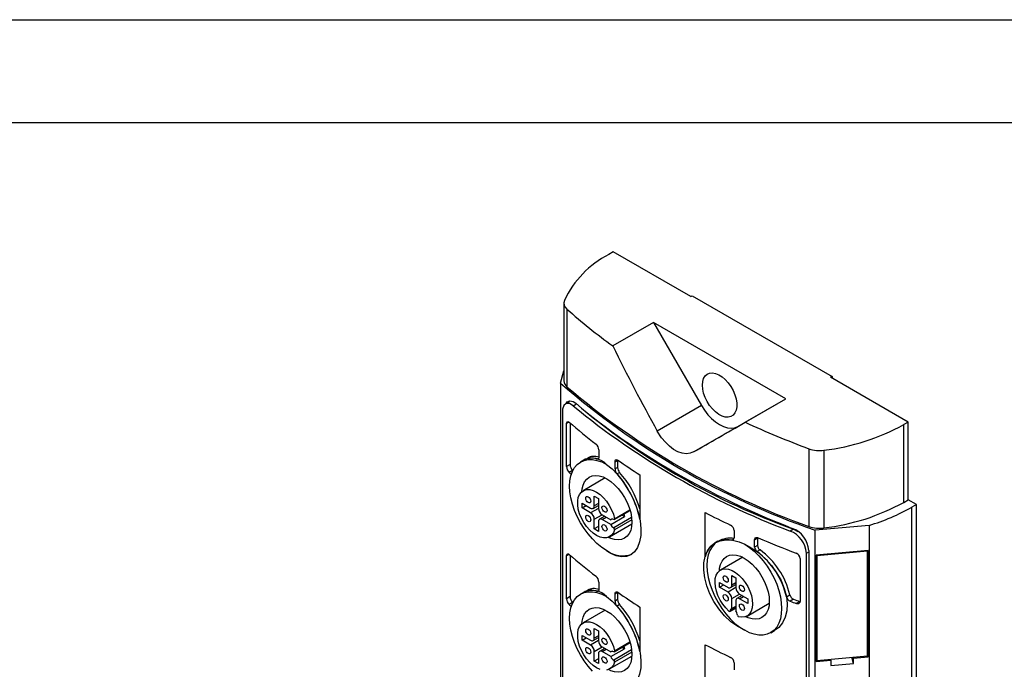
# Model space of a CAD drawing. Header units: millimetres. Extents: x 0 to 699, y 0 to 540.
# Tile 7 of 8: x 394 to 546, y 439 to 540. Entities that reach past the tile are written whole.
import ezdxf

# ---------------------------------------------------------------- set-up
doc = ezdxf.new("R2010")
doc.units = ezdxf.units.MM
doc.header["$LTSCALE"] = 2.5
doc.layers.add('TEXT', color=140, linetype='Continuous', lineweight=25)

msp = doc.modelspace()

# ---------------------------------------------------------------- linework, layer by layer
at = {"color": 7, "linetype": 'Continuous'}
msp.add_line((0.006, 539.757), (698.506, 539.757), dxfattribs=at)
for p, q in [((486.122, 503.926), (485.415, 503.518)), ((498.108, 497.007), (486.122, 503.926)), ((498.108, 497.007), (498.32, 497.129)), ((498.32, 497.129), (519.887, 484.679)), ((478.486, 496.015), (478.486, 484.012)), ((478.967, 495.074), (478.967, 483.071)), ((492.32, 493), (486.047, 489.379)), ((512.734, 481.215), (492.32, 493)), ((492.32, 493), (499.729, 480.18)), ((477.985, 483.636), (478.486, 485.515)), ((477.985, 483.636), (477.985, 394.552)), ((519.887, 484.679), (519.674, 484.557)), ((531.66, 477.637), (519.674, 484.557)), ((519.887, 484.679), (519.887, 484.434)), ((479.298, 480.766), (478.741, 480.444)), ((479.007, 480.621), (479.007, 480.598)), ((479.934, 480.129), (480.437, 480.419)), ((505.325, 476.949), (512.734, 481.215)), ((506.461, 477.594), (512.734, 481.215)), ((478.259, 479.162), (478.259, 397.867)), ((499.729, 480.18), (492.914, 476.246)), ((479.278, 477.602), (478.902, 477.385)), ((478.902, 470.771), (478.902, 477.385)), ((479.453, 477.478), (479.453, 471.089)), ((531.66, 477.637), (530.953, 477.229)), ((531.66, 465.634), (531.66, 477.637)), ((498.51, 473.015), (505.325, 476.949)), ((530.953, 465.226), (530.953, 477.229)), ((483.891, 473.326), (483.891, 472.214)), ((516.326, 473.507), (516.326, 461.504)), ((518.64, 473.275), (518.64, 461.272)), ((481.63, 471.796), (481.058, 471.466)), ((483.594, 471.896), (483.868, 472.054)), ((486.382, 471.498), (486.786, 471.731)), ((486.382, 470.387), (486.382, 471.498)), ((486.786, 471.731), (486.786, 470.62)), ((479.453, 471.089), (478.902, 470.771)), ((479.836, 470.168), (479.296, 469.856)), ((486.786, 470.62), (486.382, 470.387)), ((487.091, 469.855), (486.692, 469.624)), ((484.884, 468.999), (481.456, 467.02)), ((484.756, 469.061), (484.745, 468.918)), ((490.208, 469.48), (490.208, 462.642)), ((483.188, 466.184), (483.824, 465.816)), ((483.188, 464.673), (483.188, 466.184)), ((483.824, 465.816), (483.824, 464.306)), ((530.953, 465.226), (531.66, 465.634)), ((532.933, 464.9), (531.66, 465.634)), ((481.314, 465.102), (482.622, 464.346)), ((481.314, 464.367), (481.314, 465.102)), ((481.314, 464.367), (481.95, 464.734)), ((482.622, 463.612), (481.314, 464.367)), ((483.824, 464.306), (482.622, 463.612)), ((483.022, 464.307), (483.824, 464.77)), ((483.824, 465.041), (483.188, 464.673)), ((486.272, 462.573), (488.718, 463.985)), ((486.308, 462.709), (488.69, 464.084)), ((500.28, 456.828), (500.28, 463.665)), ((532.933, 464.9), (532.226, 464.491)), ((532.226, 375.407), (532.226, 464.491)), ((532.933, 375.815), (532.933, 464.9)), ((483.188, 462.632), (484.39, 463.326)), ((483.188, 461.121), (483.188, 462.632)), ((483.824, 462.264), (483.824, 460.754)), ((484.792, 463.094), (483.99, 462.631)), ((484.39, 463.326), (485.725, 462.555)), ((484.39, 462.591), (485.026, 462.958)), ((485.725, 461.82), (484.39, 462.591)), ((485.725, 461.82), (487.847, 463.045)), ((485.875, 462.641), (485.725, 462.555)), ((488.948, 462.875), (486.176, 461.275)), ((488.98, 462.535), (486.308, 460.993)), ((487.468, 463.263), (487.847, 463.045)), ((483.824, 461.489), (483.188, 461.121)), ((483.824, 460.754), (483.188, 461.121)), ((485.556, 459.918), (488.984, 461.897)), ((488.845, 461.817), (488.974, 461.755)), ((504.767, 460.885), (504.767, 459.773)), ((513.946, 461.098), (513.423, 460.796)), ((513.946, 461.098), (514.616, 460.738)), ((525.608, 461.675), (517.306, 460.937)), ((517.306, 371.852), (517.306, 460.937)), ((525.608, 461.675), (525.608, 372.59)), ((502.247, 459.218), (501.868, 458.999)), ((504.388, 459.408), (504.738, 459.61)), ((507.932, 459.447), (508.372, 459.701)), ((507.932, 458.335), (507.932, 459.447)), ((508.384, 459.808), (508.372, 459.701)), ((508.372, 459.701), (508.372, 458.589)), ((508.372, 458.589), (507.932, 458.335)), ((508.768, 457.876), (508.323, 457.619)), ((515.948, 457.404), (516.31, 457.613)), ((516.31, 457.793), (516.31, 457.613)), ((516.31, 457.613), (516.31, 376.261)), ((525.46, 457.783), (517.455, 457.071)), ((525.361, 457.692), (517.553, 456.998)), ((525.34, 457.772), (525.361, 457.692)), ((525.361, 441.525), (525.361, 457.692)), ((525.46, 441.37), (525.46, 457.783)), ((479.278, 457.189), (478.902, 456.972)), ((478.902, 450.358), (478.902, 456.972)), ((479.453, 457.065), (479.453, 450.676)), ((506.098, 456.753), (502.669, 454.773)), ((505.969, 456.815), (505.959, 456.672)), ((514.964, 456.567), (514.964, 449.953)), ((515.948, 376.052), (515.948, 457.404)), ((517.455, 457.071), (517.455, 440.659)), ((517.553, 456.998), (517.532, 457.078)), ((517.553, 456.998), (517.553, 440.831)), ((504.401, 453.938), (505.037, 453.57)), ((504.401, 452.427), (504.401, 453.938)), ((505.037, 453.57), (505.037, 452.06)), ((483.594, 451.482), (483.868, 451.64)), ((483.891, 452.912), (483.891, 451.8)), ((502.527, 452.856), (503.835, 452.1)), ((502.527, 452.121), (502.527, 452.856)), ((502.527, 452.121), (503.164, 452.488)), ((503.835, 451.365), (502.527, 452.121)), ((505.037, 452.059), (503.835, 451.365)), ((504.235, 452.061), (505.037, 452.524)), ((505.037, 452.794), (504.401, 452.427)), ((479.453, 450.676), (478.902, 450.358)), ((481.63, 451.383), (481.058, 451.052)), ((486.382, 451.085), (486.786, 451.318)), ((486.382, 449.973), (486.382, 451.085)), ((486.786, 450.206), (486.382, 449.973)), ((486.786, 451.318), (486.786, 450.206)), ((504.401, 450.386), (505.603, 451.08)), ((504.401, 448.844), (504.401, 450.386)), ((505.037, 450.018), (505.037, 448.476)), ((506.005, 450.848), (505.203, 450.385)), ((505.603, 451.08), (506.911, 450.325)), ((505.603, 450.345), (506.24, 450.712)), ((506.911, 449.59), (505.603, 450.345)), ((506.911, 450.325), (506.911, 449.59)), ((512.859, 450.662), (513.372, 450.958)), ((513.959, 450.274), (513.436, 449.972)), ((479.836, 449.754), (479.296, 449.442)), ((484.884, 448.585), (481.456, 446.606)), ((484.756, 448.647), (484.745, 448.505)), ((487.091, 449.441), (486.692, 449.21)), ((490.208, 449.066), (490.208, 442.228)), ((504.112, 448.379), (505.037, 448.913)), ((505.037, 448.976), (504.154, 448.466)), ((504.401, 448.844), (505.037, 449.211)), ((505.037, 448.723), (504.918, 448.844)), ((506.769, 447.672), (510.197, 449.651)), ((510.058, 449.571), (510.187, 449.509)), ((514.909, 449.921), (514.369, 449.609)), ((483.188, 445.77), (483.824, 445.403)), ((483.188, 444.26), (483.188, 445.77)), ((510.42, 445.103), (510.992, 445.434)), ((481.314, 444.688), (482.622, 443.933)), ((481.314, 443.953), (481.314, 444.688)), ((481.314, 443.953), (481.95, 444.321)), ((482.622, 443.198), (481.314, 443.953)), ((483.022, 443.893), (483.824, 444.356)), ((483.824, 444.627), (483.188, 444.26)), ((483.824, 445.403), (483.824, 443.892)), ((483.824, 443.892), (482.622, 443.198)), ((483.188, 442.218), (484.39, 442.912)), ((484.792, 442.68), (483.99, 442.217)), ((484.39, 442.912), (485.725, 442.141)), ((484.39, 442.178), (485.026, 442.545)), ((485.725, 441.407), (487.847, 442.631)), ((488.948, 442.461), (486.176, 440.861)), ((486.272, 442.159), (488.718, 443.572)), ((486.308, 442.296), (488.69, 443.67)), ((487.468, 442.85), (487.847, 442.631)), ((500.28, 436.414), (500.28, 443.252)), ((483.188, 440.708), (483.188, 442.218)), ((483.824, 441.075), (483.188, 440.708)), ((483.824, 441.851), (483.824, 440.34)), ((485.725, 441.407), (484.39, 442.178)), ((485.556, 439.504), (488.984, 441.484)), ((485.875, 442.228), (485.725, 442.141)), ((488.98, 442.122), (486.308, 440.579)), ((488.845, 441.403), (488.974, 441.341)), ((517.553, 440.831), (517.455, 441.201)), ((517.455, 440.659), (519.728, 440.861)), ((517.553, 440.831), (525.361, 441.525)), ((519.728, 440.861), (519.685, 441.02)), ((519.728, 440.861), (519.728, 440.044)), ((523.187, 440.352), (522.932, 441.309)), ((523.144, 441.328), (523.187, 441.168)), ((523.187, 441.168), (525.46, 441.37)), ((523.187, 440.352), (523.187, 441.168)), ((525.361, 441.741), (525.46, 441.37)), ((483.824, 440.34), (483.188, 440.708)), ((504.767, 440.472), (504.767, 439.36)), ((519.728, 440.044), (523.187, 440.352))]:
    msp.add_line(p, q)
at = {"flags": 128}
for points in [[(499.875, 483.331), (499.923, 483.883), (500.065, 484.359), (500.296, 484.744), (500.608, 485.021), (500.989, 485.182), (501.426, 485.222), (501.902, 485.137), (502.401, 484.932), (502.904, 484.613), (503.394, 484.193), (503.853, 483.687), (504.264, 483.112), (504.611, 482.49), (504.884, 481.843), (505.071, 481.194), (505.167, 480.568), (505.167, 479.985), (505.071, 479.469), (504.884, 479.037), (504.611, 478.704), (504.264, 478.484), (503.853, 478.383), (503.394, 478.406), (502.904, 478.552), (502.401, 478.815), (501.902, 479.185), (501.426, 479.651), (500.989, 480.194), (500.608, 480.795), (500.296, 481.433), (500.065, 482.083), (499.923, 482.724), (499.875, 483.331)], [(479.934, 480.129), (479.365, 480.475), (478.866, 480.5), (478.495, 480.2), (478.292, 479.617), (478.259, 479.162)], [(478.841, 480.502), (478.973, 480.742), (479.382, 480.93), (479.903, 480.804), (480.311, 480.526)], [(499.729, 480.18), (500.201, 479.442), (500.731, 478.762), (501.305, 478.157), (501.908, 477.641), (502.527, 477.228), (503.146, 476.927), (503.75, 476.745), (504.323, 476.688), (504.853, 476.757), (505.325, 476.949)], [(478.902, 477.385), (478.923, 477.553), (478.985, 477.664), (479.081, 477.708), (479.202, 477.678), (479.296, 477.613)], [(498.51, 473.015), (497.985, 472.805), (497.398, 472.739), (496.764, 472.82), (496.104, 473.045), (495.436, 473.411), (494.781, 473.903), (494.155, 474.511), (493.576, 475.214), (492.914, 476.246)], [(485.071, 457.789), (484.324, 458.285), (483.591, 458.885), (482.884, 459.578), (482.215, 460.352), (481.596, 461.195), (481.036, 462.092), (480.545, 463.028), (480.131, 463.988), (479.802, 464.954), (479.563, 465.912), (479.418, 466.844), (479.369, 467.734), (479.418, 468.569), (479.563, 469.334), (479.802, 470.015), (480.131, 470.602), (480.545, 471.084), (481.036, 471.453), (481.596, 471.704), (482.215, 471.831), (482.884, 471.833), (483.591, 471.71), (484.324, 471.463), (485.071, 471.097)], [(483.891, 472.214), (483.867, 472.044), (483.798, 471.929), (483.693, 471.882), (483.594, 471.896)], [(486.382, 471.498), (486.407, 471.669), (486.479, 471.786), (486.589, 471.835), (486.727, 471.811), (486.828, 471.756)], [(485.071, 471.097), (485.929, 470.391), (486.775, 469.521), (487.584, 468.508), (488.332, 467.38), (488.989, 466.174), (489.54, 464.919), (489.962, 463.651), (490.246, 462.403), (490.379, 461.209), (490.359, 460.103), (490.185, 459.116), (489.865, 458.275), (489.408, 457.608), (488.83, 457.132), (488.151, 456.864), (487.392, 456.811), (486.576, 456.977), (485.73, 457.355), (485.071, 457.789)], [(481.279, 466.898), (481.32, 467.306), (481.461, 467.904), (481.693, 468.416), (482.01, 468.83), (482.403, 469.135), (482.864, 469.323), (483.38, 469.39), (483.94, 469.335), (484.528, 469.158), (485.132, 468.865), (485.736, 468.461), (486.325, 467.958), (486.885, 467.367), (487.401, 466.704), (487.862, 465.984), (488.255, 465.225), (488.571, 464.446), (488.803, 463.666), (488.945, 462.904), (488.992, 462.179)], [(486.308, 460.993), (486.123, 460.517), (485.847, 460.142), (485.49, 459.882), (485.065, 459.746), (484.586, 459.738), (484.07, 459.859), (483.535, 460.105), (482.998, 460.466), (482.479, 460.931), (481.996, 461.483), (481.564, 462.104), (481.2, 462.772), (480.915, 463.464), (480.719, 464.156), (480.619, 464.824), (480.619, 465.446), (480.719, 465.999), (480.915, 466.466), (481.2, 466.829), (481.564, 467.076), (481.996, 467.198), (482.479, 467.192), (482.998, 467.058), (483.535, 466.8), (484.07, 466.427), (484.586, 465.952), (485.065, 465.391), (485.49, 464.764), (485.847, 464.093), (486.123, 463.4), (486.308, 462.709)], [(482.254, 465.187), (482.106, 465.308), (481.979, 465.478), (481.895, 465.672), (481.865, 465.861), (481.895, 466.016), (481.979, 466.113), (482.106, 466.137), (482.254, 466.086), (482.403, 465.966), (482.529, 465.795), (482.614, 465.601), (482.643, 465.412), (482.614, 465.257), (482.529, 465.16), (482.403, 465.136), (482.254, 465.187)], [(484.758, 463.742), (484.609, 463.863), (484.483, 464.033), (484.398, 464.227), (484.369, 464.416), (484.398, 464.571), (484.483, 464.668), (484.609, 464.692), (484.758, 464.641), (484.906, 464.521), (485.033, 464.35), (485.117, 464.156), (485.146, 463.967), (485.117, 463.812), (485.033, 463.715), (484.906, 463.691), (484.758, 463.742)], [(482.254, 462.297), (482.106, 462.417), (481.979, 462.587), (481.895, 462.782), (481.865, 462.971), (481.895, 463.125), (481.979, 463.222), (482.106, 463.247), (482.254, 463.195), (482.403, 463.075), (482.529, 462.905), (482.614, 462.71), (482.643, 462.521), (482.614, 462.367), (482.529, 462.27), (482.403, 462.245), (482.254, 462.297)], [(488.992, 462.179), (488.945, 461.51), (488.803, 460.911), (488.571, 460.399), (488.255, 459.985), (487.862, 459.68), (487.401, 459.492), (486.885, 459.425), (486.325, 459.48), (485.736, 459.657), (485.362, 459.826)], [(486.308, 462.709), (486.313, 462.67), (486.31, 462.635), (486.301, 462.605), (486.285, 462.583), (486.263, 462.569), (486.237, 462.564), (486.207, 462.567), (486.176, 462.58)], [(484.758, 460.852), (484.609, 460.972), (484.483, 461.142), (484.398, 461.337), (484.369, 461.525), (484.398, 461.68), (484.483, 461.777), (484.609, 461.802), (484.758, 461.75), (484.906, 461.63), (485.033, 461.46), (485.117, 461.265), (485.146, 461.076), (485.117, 460.922), (485.033, 460.825), (484.906, 460.8), (484.758, 460.852)], [(506.407, 445.472), (505.328, 446.05), (504.286, 446.808), (503.311, 447.725), (502.428, 448.774), (501.664, 449.919), (501.034, 451.129), (500.556, 452.364), (500.238, 453.593), (500.089, 454.777), (500.111, 455.885), (500.306, 456.883), (500.665, 457.747), (501.184, 458.45), (501.847, 458.975), (502.64, 459.308), (503.541, 459.444), (504.529, 459.377), (505.575, 459.114), (506.407, 458.781)], [(507.932, 459.447), (507.963, 459.621), (508.053, 459.748), (508.193, 459.815), (508.367, 459.813), (508.495, 459.772)], [(501.842, 458.913), (501.789, 458.866), (501.365, 458.385), (501.027, 457.795), (500.782, 457.107), (500.633, 456.334), (500.583, 455.488), (500.633, 454.585), (500.782, 453.64), (501.027, 452.669), (501.365, 451.689), (501.789, 450.717), (502.292, 449.771), (502.866, 448.866), (503.5, 448.018), (504.183, 447.242), (504.903, 446.551), (505.649, 445.958), (506.407, 445.472)], [(506.407, 458.781), (507.504, 458.18), (508.576, 457.413), (509.593, 456.499), (510.523, 455.465), (511.339, 454.334), (512.013, 453.14), (512.516, 451.925), (512.842, 450.712), (512.973, 449.555), (512.916, 448.467), (512.671, 447.488), (512.251, 446.636), (511.664, 445.932), (510.988, 445.44)], [(506.407, 458.781), (507.153, 458.284), (507.886, 457.684), (508.593, 456.992), (509.262, 456.217), (509.882, 455.374), (510.442, 454.477), (510.933, 453.541), (511.347, 452.581), (511.676, 451.615), (511.915, 450.657), (512.06, 449.725), (512.108, 448.835), (512.06, 448), (511.915, 447.235), (511.676, 446.554), (511.347, 445.968), (510.933, 445.485), (510.442, 445.116), (509.882, 444.866), (509.262, 444.738), (508.593, 444.736), (507.886, 444.859), (507.153, 445.106), (506.407, 445.472)], [(478.902, 456.972), (478.923, 457.139), (478.985, 457.25), (479.081, 457.294), (479.202, 457.265), (479.296, 457.2)], [(502.493, 454.652), (502.533, 455.059), (502.675, 455.658), (502.906, 456.17), (503.223, 456.584), (503.616, 456.889), (504.077, 457.077), (504.593, 457.144), (505.153, 457.089), (505.742, 456.912), (506.345, 456.619), (506.949, 456.215), (507.538, 455.712), (508.098, 455.121), (508.614, 454.458), (509.075, 453.738), (509.468, 452.979), (509.785, 452.2), (510.016, 451.42), (510.158, 450.658), (510.205, 449.933)], [(503.976, 448.416), (503.471, 448.922), (503.009, 449.507), (502.605, 450.152), (502.275, 450.833), (502.029, 451.528), (501.875, 452.213), (501.82, 452.863), (501.865, 453.457), (502.008, 453.974), (502.245, 454.395), (502.566, 454.708), (502.963, 454.9), (503.419, 454.965), (503.921, 454.902), (504.45, 454.711), (504.988, 454.401), (505.517, 453.98), (506.019, 453.465), (506.476, 452.872), (506.872, 452.222), (507.194, 451.538), (507.43, 450.843), (507.573, 450.161), (507.618, 449.516), (507.563, 448.93), (507.41, 448.422), (507.163, 448.011), (506.833, 447.711), (506.43, 447.532), (505.967, 447.48), (505.462, 447.558)], [(503.468, 452.941), (503.319, 453.061), (503.193, 453.232), (503.108, 453.426), (503.079, 453.615), (503.108, 453.77), (503.193, 453.867), (503.319, 453.891), (503.468, 453.84), (503.616, 453.719), (503.743, 453.549), (503.827, 453.355), (503.856, 453.166), (503.827, 453.011), (503.743, 452.914), (503.616, 452.89), (503.468, 452.941)], [(483.891, 451.8), (483.867, 451.631), (483.798, 451.516), (483.693, 451.469), (483.594, 451.482)], [(505.971, 451.496), (505.822, 451.616), (505.696, 451.787), (505.611, 451.981), (505.582, 452.17), (505.611, 452.325), (505.696, 452.422), (505.822, 452.446), (505.971, 452.394), (506.12, 452.274), (506.246, 452.104), (506.33, 451.91), (506.36, 451.721), (506.33, 451.566), (506.246, 451.469), (506.12, 451.445), (505.971, 451.496)], [(482.884, 439.164), (482.215, 439.938), (481.596, 440.781), (481.036, 441.678), (480.545, 442.615), (480.131, 443.574), (479.802, 444.541), (479.563, 445.498), (479.418, 446.43), (479.369, 447.321), (479.418, 448.156), (479.563, 448.92), (479.802, 449.601), (480.131, 450.188), (480.545, 450.67), (481.036, 451.04), (481.596, 451.29), (482.215, 451.417), (482.884, 451.419), (483.591, 451.296), (484.324, 451.05), (485.071, 450.684)], [(485.071, 450.684), (485.929, 449.978), (486.775, 449.108), (487.584, 448.094), (488.332, 446.967), (488.989, 445.761), (489.54, 444.505), (489.962, 443.237), (490.246, 441.989), (490.379, 440.796), (490.359, 439.689), (490.185, 438.702), (489.865, 437.862), (489.408, 437.195), (488.83, 436.718), (488.151, 436.451), (487.392, 436.397), (486.576, 436.563), (485.73, 436.942), (485.071, 437.375)], [(486.382, 451.085), (486.407, 451.256), (486.479, 451.372), (486.589, 451.422), (486.727, 451.398), (486.828, 451.342)], [(503.468, 450.051), (503.319, 450.171), (503.193, 450.341), (503.108, 450.535), (503.079, 450.724), (503.108, 450.879), (503.193, 450.976), (503.319, 451.001), (503.468, 450.949), (503.616, 450.829), (503.743, 450.659), (503.827, 450.464), (503.856, 450.275), (503.827, 450.121), (503.743, 450.024), (503.616, 449.999), (503.468, 450.051)], [(481.279, 446.485), (481.32, 446.892), (481.461, 447.491), (481.693, 448.003), (482.01, 448.417), (482.403, 448.721), (482.864, 448.91), (483.38, 448.977), (483.94, 448.922), (484.528, 448.745), (485.132, 448.451), (485.736, 448.048), (486.325, 447.544), (486.885, 446.954), (487.401, 446.29), (487.862, 445.57), (488.255, 444.811), (488.571, 444.032), (488.803, 443.252), (488.945, 442.491), (488.992, 441.766)], [(504.154, 448.466), (504.149, 448.432), (504.138, 448.405), (504.12, 448.384), (504.097, 448.373), (504.069, 448.37), (504.039, 448.377), (504.008, 448.392), (503.976, 448.416)], [(505.971, 448.606), (505.822, 448.726), (505.696, 448.896), (505.611, 449.09), (505.582, 449.279), (505.611, 449.434), (505.696, 449.531), (505.822, 449.556), (505.971, 449.504), (506.12, 449.384), (506.246, 449.214), (506.33, 449.019), (506.36, 448.83), (506.33, 448.676), (506.246, 448.579), (506.12, 448.554), (505.971, 448.606)], [(510.205, 449.933), (510.158, 449.264), (510.016, 448.665), (509.785, 448.153), (509.468, 447.739), (509.075, 447.434), (508.614, 447.246), (508.098, 447.179), (507.538, 447.234), (506.949, 447.411), (506.576, 447.58)], [(514.964, 449.953), (514.931, 449.779), (514.838, 449.649), (514.693, 449.577), (514.511, 449.571), (514.369, 449.609)], [(484.07, 439.446), (483.535, 439.691), (482.998, 440.052), (482.479, 440.517), (481.996, 441.07), (481.564, 441.69), (481.2, 442.358), (480.915, 443.05), (480.719, 443.742), (480.619, 444.411), (480.619, 445.032), (480.719, 445.586), (480.915, 446.052), (481.2, 446.415), (481.564, 446.662), (481.996, 446.785), (482.479, 446.779), (482.998, 446.644), (483.535, 446.386), (484.07, 446.013), (484.586, 445.538), (485.065, 444.978), (485.49, 444.351), (485.847, 443.679), (486.123, 442.986), (486.308, 442.296)], [(482.254, 444.774), (482.106, 444.894), (481.979, 445.064), (481.895, 445.259), (481.865, 445.448), (481.895, 445.602), (481.979, 445.699), (482.106, 445.724), (482.254, 445.672), (482.403, 445.552), (482.529, 445.382), (482.614, 445.187), (482.643, 444.999), (482.614, 444.844), (482.529, 444.747), (482.403, 444.722), (482.254, 444.774)], [(484.758, 443.329), (484.609, 443.449), (484.483, 443.619), (484.398, 443.814), (484.369, 444.002), (484.398, 444.157), (484.483, 444.254), (484.609, 444.279), (484.758, 444.227), (484.906, 444.107), (485.033, 443.937), (485.117, 443.742), (485.146, 443.553), (485.117, 443.399), (485.033, 443.302), (484.906, 443.277), (484.758, 443.329)], [(482.254, 441.883), (482.106, 442.003), (481.979, 442.174), (481.895, 442.368), (481.865, 442.557), (481.895, 442.712), (481.979, 442.809), (482.106, 442.833), (482.254, 442.782), (482.403, 442.661), (482.529, 442.491), (482.614, 442.297), (482.643, 442.108), (482.614, 441.953), (482.529, 441.856), (482.403, 441.832), (482.254, 441.883)], [(484.758, 440.438), (484.609, 440.558), (484.483, 440.729), (484.398, 440.923), (484.369, 441.112), (484.398, 441.267), (484.483, 441.364), (484.609, 441.388), (484.758, 441.337), (484.906, 441.216), (485.033, 441.046), (485.117, 440.852), (485.146, 440.663), (485.117, 440.508), (485.033, 440.411), (484.906, 440.387), (484.758, 440.438)], [(488.992, 441.766), (488.945, 441.096), (488.803, 440.498), (488.571, 439.985), (488.255, 439.572), (487.862, 439.267), (487.401, 439.079), (486.885, 439.011), (486.325, 439.067), (485.736, 439.243), (485.362, 439.412)], [(486.308, 442.296), (486.313, 442.257), (486.31, 442.221), (486.301, 442.192), (486.285, 442.17), (486.263, 442.155), (486.237, 442.15), (486.207, 442.154), (486.176, 442.167)], [(486.308, 440.579), (486.123, 440.103), (485.847, 439.729), (485.49, 439.469), (485.065, 439.333)]]:
    msp.add_lwpolyline(points, dxfattribs=at)
for centre, radius, start, end in [((492.466, 489.868), 15.363, 117.31727, 154.79683), ((479.664, 496.012), 1.169, 160.12325, 233.39975), ((539.793, 563.446), 91.513, 228.34276, 234.03396), ((555.599, 572.676), 118.118, 228.92196, 251.08342), ((479.764, 484.072), 1.28, 182.70553, 231.48215), ((555.769, 572.968), 118.237, 229.49196, 250.51342), ((546.444, 559.187), 102.767, 229.945, 240.25414), ((554.937, 571.381), 118.12, 230.582, 249.42338), ((550.434, 563.087), 108.319, 230.26408, 250.31475), ((538.95, 546.674), 91.258, 229.18006, 232.55366), ((568.195, 612.645), 148.491, 245.43421, 249.5553), ((514.604, 506.986), 33.952, 276.82762, 298.78495), ((482.666, 473.293), 1.225, 1.52789, 49.36035), ((517.958, 478.117), 4.89, 250.51185, 278.02463), ((482.716, 469.795), 2.276, 67.32477, 120.76541), ((482.851, 468.955), 3.085, 43.98332, 113.24447), ((483.12, 470.354), 1.984, 67.60945, 120.34601), ((547.824, 558.702), 106.208, 234.94876, 237.14738), ((480.222, 470.798), 1.32, 181.1659, 225.51727), ((536.403, 535.905), 87.313, 229.15289, 229.44298), ((480.799, 471.109), 1.346, 180.852, 224.37683), ((487.601, 470.437), 1.22, 182.33831, 221.79601), ((488.029, 470.673), 1.244, 182.43724, 221.10774), ((475.962, 459.997), 14.867, 16.62313, 41.53255), ((563.112, 588.059), 136.104, 240.19255, 248.73881), ((475.405, 459.563), 15.12, 11.75077, 41.71469), ((514.604, 494.983), 33.952, 276.82762, 298.78495), ((482.843, 464.617), 0.349, 230.79671, 9.21404), ((485.052, 464.362), 1.229, 182.60548, 237.39452), ((561.506, 582.403), 133.594, 242.72233, 244.60913), ((516.554, 492.127), 31.769, 286.55761, 299.5566), ((481.96, 462.576), 1.229, 2.60548, 57.39452), ((484.169, 462.32), 0.349, 50.79671, 189.21404), ((485.966, 462.295), 0.355, 53.70179, 132.74372), ((488.849, 463.502), 1.102, 183.94924, 204.53115), ((486.855, 462.294), 1.226, 202.77125, 236.33153), ((486.02, 461.029), 0.29, 352.79593, 57.58386), ((503.787, 460.835), 0.981, 2.95054, 63.67002), ((511.959, 457.071), 4.002, 4.77405, 68.55175), ((512.361, 457.514), 3.959, 4.03473, 69.33726), ((517.958, 466.113), 4.89, 250.51185, 278.02463), ((503.693, 455.953), 3.524, 78.63003, 165.63025), ((504.126, 455.911), 3.785, 79.93105, 119.61969), ((504.44, 459.733), 0.329, 260.83164, 7.1516), ((568.45, 597.774), 150.463, 246.51774, 248.93489), ((487.555, 461.245), 4.256, 234.28897, 289.78258), ((508.887, 458.392), 0.956, 183.41661, 233.91454), ((501.09, 447.946), 12.079, 12.99362, 53.20997), ((509.325, 458.652), 0.956, 183.81134, 234.34371), ((501.716, 448.191), 11.981, 13.35545, 53.9381), ((538.95, 526.261), 91.258, 229.18006, 232.55366), ((514.047, 456.505), 0.919, 3.8258, 69.49088), ((482.666, 452.879), 1.225, 1.52789, 49.36035), ((482.716, 449.382), 2.276, 67.32477, 120.76541), ((482.851, 448.542), 3.085, 43.98332, 113.24447), ((483.12, 449.941), 1.984, 67.60945, 120.34601), ((504.056, 452.371), 0.349, 230.79671, 9.21404), ((506.266, 452.116), 1.229, 182.60548, 237.39452), ((480.222, 450.384), 1.32, 181.1659, 225.51727), ((480.799, 450.696), 1.346, 180.852, 224.37683), ((488.029, 450.259), 1.244, 182.43724, 221.10774), ((547.824, 538.288), 106.208, 234.94876, 237.14738), ((503.173, 450.33), 1.229, 2.60548, 57.39452), ((505.382, 450.074), 0.349, 50.79671, 189.21404), ((513.811, 450.872), 0.975, 192.42687, 247.36606), ((514.305, 451.164), 0.955, 192.45558, 248.77963), ((564.463, 584.534), 143.444, 249.38549, 249.79032), ((536.403, 515.491), 87.313, 229.15289, 229.44298), ((487.601, 450.023), 1.22, 182.33831, 221.79601), ((475.405, 439.149), 15.12, 11.75077, 41.71469), ((475.962, 439.583), 14.867, 16.62313, 41.53255), ((504.506, 448.505), 0.355, 107.2699, 186.30172), ((504.061, 447.735), 1.226, 3.66981, 37.22801), ((570.058, 594.092), 154.844, 248.55103, 248.92153), ((505.575, 447.825), 0.29, 182.41517, 247.2052), ((482.843, 444.204), 0.349, 230.79671, 9.21404), ((481.96, 442.162), 1.229, 2.60548, 57.39452), ((485.052, 443.948), 1.229, 182.60548, 237.39452), ((488.849, 443.089), 1.102, 183.94924, 204.53115), ((561.506, 561.99), 133.594, 242.72233, 244.60913), ((484.169, 441.907), 0.349, 50.79671, 189.21404), ((485.966, 441.881), 0.355, 53.70179, 132.74372), ((486.855, 441.881), 1.226, 202.77125, 236.33153), ((486.02, 440.616), 0.29, 352.79593, 57.58386), ((503.787, 440.421), 0.981, 2.95054, 63.67002)]:
    msp.add_arc(centre, radius, start, end)
for major_axis, ratio, start_param, end_param in [((-89.203, 154.268), 0.5777592, 1.4556631, 1.5390032), ((126.1, 72.701), 0.0005667, 3.9580482, 4.0413882)]:
    msp.add_ellipse((584.834, 522.853), major_axis=major_axis, ratio=ratio, start_param=start_param, end_param=end_param)
at = {"layer": 'TEXT'}
msp.add_line((15.875, 523.875), (682.625, 523.875), dxfattribs=at)

doc.saveas('drawing.dxf')
